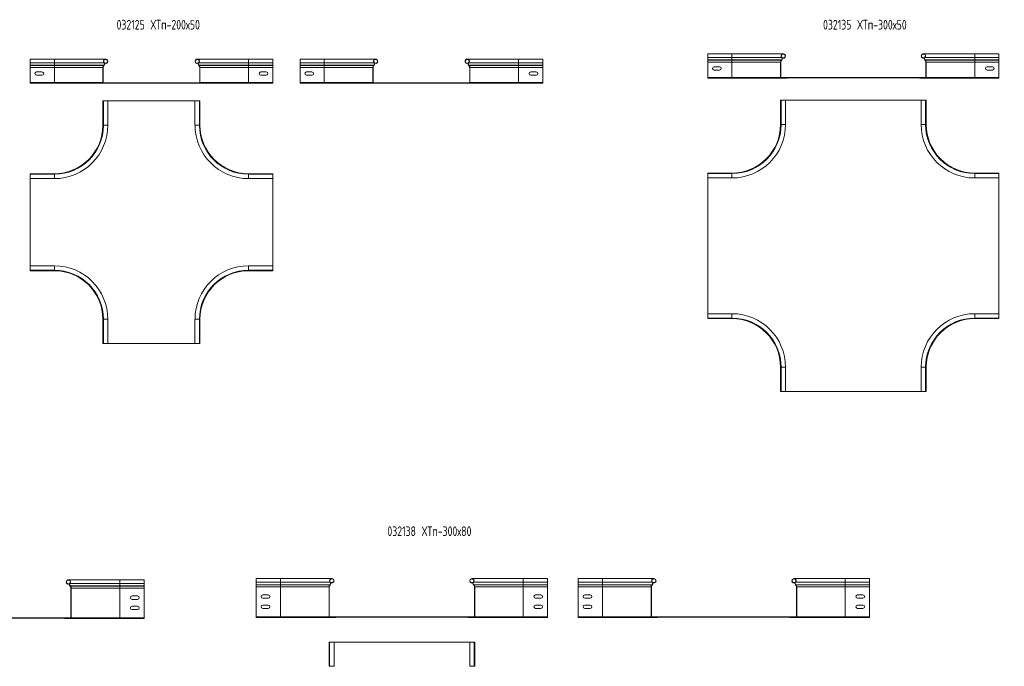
# Model space of a CAD drawing. Header units: millimetres. Extents: x -110 to 6455, y -3219 to 345.
# Tile 4 of 5: x 2078 to 4106, y -1594 to -261. Entities that reach past the tile are written whole.
import ezdxf

# ---------------------------------------------------------------- set-up
doc = ezdxf.new("R2010")
doc.units = ezdxf.units.MM
doc.styles.add('SLDTEXTSTYLE0', font='TXT', dxfattribs={"width": 0.7, "bigfont": 'bigfont'})

msp = doc.modelspace()

# ---------------------------------------------------------------- linework, layer by layer
at = {"color": 7, "linetype": 'Continuous', "lineweight": 15}
for p, q in [((2149.4, -342.1), (2099.4, -342.1)), ((2099.4, -349.6), (2099.4, -342.1)), ((2255, -342.1), (2149.4, -342.1)), ((2549.4, -342.1), (2443.7, -342.1)), ((2599.4, -342.1), (2549.4, -342.1)), ((2599.4, -349.6), (2599.4, -342.1)), ((2705.5, -342.1), (2655.5, -342.1)), ((2655.5, -349.6), (2655.5, -342.1)), ((2811.2, -342.1), (2705.5, -342.1)), ((3105.5, -342.1), (2999.9, -342.1)), ((3155.5, -342.1), (3105.5, -342.1)), ((3155.5, -349.6), (3155.5, -342.1)), ((3545.4, -331.3), (3495.4, -331.3)), ((3495.4, -338.7), (3495.4, -331.3)), ((3495.4, -338.7), (3545.4, -338.7)), ((3495.4, -344), (3495.4, -338.7)), ((3495.4, -344), (3545.4, -344)), ((3495.4, -344.4), (3495.4, -344)), ((3495.4, -348.5), (3495.4, -344.4)), ((3495.4, -344.4), (3545.4, -344.4)), ((3651.1, -331.3), (3545.4, -331.3)), ((3545.4, -338.7), (3647.6, -338.7)), ((3545.4, -344), (3545.4, -338.7)), ((3545.4, -344), (3647.4, -344)), ((3545.4, -344.4), (3545.4, -344)), ((3545.4, -348.5), (3545.4, -344.4)), ((3545.4, -344.4), (3647.1, -344.4)), ((3647.1, -344.4), (3647.4, -344)), ((3647.1, -344.4), (3647.5, -344.8)), ((3647.4, -344), (3647.8, -344.4)), ((3647.5, -344.8), (3647.8, -344.4)), ((3647.6, -338.7), (3648, -338.4)), ((3648.8, -339.6), (3652.5, -339.6)), ((3648.9, -340.1), (3652.7, -340.1)), ((3652.7, -340.1), (3652.5, -339.6)), ((3938.2, -340.1), (3938.4, -339.6)), ((3938.2, -340.1), (3942, -340.1)), ((3938.4, -339.6), (3942.1, -339.6)), ((4045.4, -331.3), (3939.8, -331.3)), ((3943.3, -338.7), (3942.8, -338.4)), ((3943.4, -344), (3943, -344.4)), ((3943.4, -344.8), (3943, -344.4)), ((3943.3, -338.7), (4045.4, -338.7)), ((3943.8, -344.4), (3943.4, -344)), ((3943.4, -344), (4045.4, -344)), ((3943.8, -344.4), (3943.4, -344.8)), ((3943.8, -344.4), (4045.4, -344.4)), ((4095.4, -331.3), (4045.4, -331.3)), ((4045.4, -344), (4045.4, -338.7)), ((4045.4, -338.7), (4095.4, -338.7)), ((4045.4, -344.4), (4045.4, -344)), ((4045.4, -344), (4095.4, -344)), ((4045.4, -348.5), (4045.4, -344.4)), ((4045.4, -344.4), (4095.4, -344.4)), ((4095.4, -338.7), (4095.4, -331.3)), ((4095.4, -344), (4095.4, -338.7)), ((4095.4, -344.4), (4095.4, -344)), ((4095.4, -348.5), (4095.4, -344.4)), ((2099.4, -349.6), (2149.4, -349.6)), ((2099.4, -354.9), (2099.4, -349.6)), ((2099.4, -354.9), (2149.4, -354.9)), ((2099.4, -355.2), (2099.4, -354.9)), ((2099.4, -355.2), (2149.4, -355.2)), ((2099.4, -359.4), (2099.4, -355.2)), ((2099.4, -390.6), (2099.4, -359.4)), ((2099.4, -359.4), (2149.4, -359.4)), ((2149.4, -349.6), (2251.5, -349.6)), ((2149.4, -354.9), (2149.4, -349.6)), ((2149.4, -354.9), (2251.4, -354.9)), ((2149.4, -355.2), (2149.4, -354.9)), ((2149.4, -359.4), (2149.4, -355.2)), ((2149.4, -355.2), (2251, -355.2)), ((2149.4, -390.6), (2149.4, -359.4)), ((2149.4, -359.4), (2249.4, -359.4)), ((2249.4, -390.6), (2249.4, -359.4)), ((2249.4, -359.4), (2249.9, -359.4)), ((2249.9, -390.6), (2249.9, -359.4)), ((2251, -355.2), (2251.4, -354.9)), ((2251, -355.2), (2251.4, -355.6)), ((2251.4, -354.9), (2251.8, -355.2)), ((2251.4, -355.6), (2251.8, -355.2)), ((2251.5, -349.6), (2252, -349.2)), ((2252.7, -350.4), (2256.4, -350.4)), ((2252.8, -350.9), (2256.6, -350.9)), ((2256.6, -350.9), (2256.4, -350.4)), ((2442.1, -350.9), (2442.3, -350.4)), ((2442.1, -350.9), (2445.9, -350.9)), ((2442.3, -350.4), (2446, -350.4)), ((2447.2, -349.6), (2446.8, -349.2)), ((2447.4, -354.9), (2447, -355.2)), ((2447.3, -355.6), (2447, -355.2)), ((2447.2, -349.6), (2549.4, -349.6)), ((2447.7, -355.2), (2447.3, -355.6)), ((2447.7, -355.2), (2447.4, -354.9)), ((2447.4, -354.9), (2549.4, -354.9)), ((2447.7, -355.2), (2549.4, -355.2)), ((2449.4, -359.4), (2448.8, -359.4)), ((2448.8, -390.6), (2448.8, -359.4)), ((2449.4, -390.6), (2449.4, -359.4)), ((2449.4, -359.4), (2549.4, -359.4)), ((2549.4, -354.9), (2549.4, -349.6)), ((2549.4, -349.6), (2599.4, -349.6)), ((2549.4, -355.2), (2549.4, -354.9)), ((2549.4, -354.9), (2599.4, -354.9)), ((2549.4, -359.4), (2549.4, -355.2)), ((2549.4, -355.2), (2599.4, -355.2)), ((2549.4, -390.6), (2549.4, -359.4)), ((2549.4, -359.4), (2599.4, -359.4)), ((2599.4, -354.9), (2599.4, -349.6)), ((2599.4, -355.2), (2599.4, -354.9)), ((2599.4, -359.4), (2599.4, -355.2)), ((2599.4, -390.6), (2599.4, -359.4)), ((2655.5, -349.6), (2705.5, -349.6)), ((2655.5, -354.9), (2655.5, -349.6)), ((2655.5, -355.2), (2655.5, -354.9)), ((2655.5, -354.9), (2705.5, -354.9)), ((2655.5, -359.4), (2655.5, -355.2)), ((2655.5, -355.2), (2705.5, -355.2)), ((2655.5, -390.6), (2655.5, -359.4)), ((2655.5, -359.4), (2705.5, -359.4)), ((2705.5, -354.9), (2705.5, -349.6)), ((2705.5, -349.6), (2807.7, -349.6)), ((2705.5, -354.9), (2807.5, -354.9)), ((2705.5, -355.2), (2705.5, -354.9)), ((2705.5, -359.4), (2705.5, -355.2)), ((2705.5, -355.2), (2807.2, -355.2)), ((2705.5, -359.4), (2805.5, -359.4)), ((2705.5, -390.6), (2705.5, -359.4)), ((2805.5, -359.4), (2806.1, -359.4)), ((2805.5, -390.6), (2805.5, -359.4)), ((2806.1, -390.6), (2806.1, -359.4)), ((2807.2, -355.2), (2807.5, -354.9)), ((2807.2, -355.2), (2807.6, -355.6)), ((2807.5, -354.9), (2807.9, -355.2)), ((2807.6, -355.6), (2807.9, -355.2)), ((2807.7, -349.6), (2808.1, -349.2)), ((2808.8, -350.4), (2812.6, -350.4)), ((2809, -350.9), (2812.8, -350.9)), ((2812.8, -350.9), (2812.6, -350.4)), ((2998.3, -350.9), (2998.5, -350.4)), ((2998.3, -350.9), (3002.1, -350.9)), ((2998.5, -350.4), (3002.2, -350.4)), ((3003.4, -349.6), (3002.9, -349.2)), ((3003.5, -354.9), (3003.1, -355.2)), ((3003.5, -355.6), (3003.1, -355.2)), ((3003.4, -349.6), (3105.5, -349.6)), ((3003.9, -355.2), (3003.5, -354.9)), ((3003.5, -354.9), (3105.5, -354.9)), ((3003.9, -355.2), (3003.5, -355.6)), ((3003.9, -355.2), (3105.5, -355.2)), ((3005.5, -359.4), (3005, -359.4)), ((3005, -390.6), (3005, -359.4)), ((3005.5, -390.6), (3005.5, -359.4)), ((3005.5, -359.4), (3105.5, -359.4)), ((3105.5, -354.9), (3105.5, -349.6)), ((3105.5, -349.6), (3155.5, -349.6)), ((3105.5, -355.2), (3105.5, -354.9)), ((3105.5, -354.9), (3155.5, -354.9)), ((3105.5, -359.4), (3105.5, -355.2)), ((3105.5, -355.2), (3155.5, -355.2)), ((3105.5, -390.6), (3105.5, -359.4)), ((3105.5, -359.4), (3155.5, -359.4)), ((3155.5, -354.9), (3155.5, -349.6)), ((3155.5, -355.2), (3155.5, -354.9)), ((3155.5, -359.4), (3155.5, -355.2)), ((3155.5, -390.6), (3155.5, -359.4)), ((3495.4, -379.8), (3495.4, -348.5)), ((3495.4, -348.5), (3545.4, -348.5)), ((3508.9, -357.8), (3519.9, -357.8)), ((3519.9, -364.8), (3508.9, -364.8)), ((3545.4, -379.8), (3545.4, -348.5)), ((3545.4, -348.5), (3645.4, -348.5)), ((3645.4, -379.8), (3645.4, -348.5)), ((3645.4, -348.5), (3646, -348.5)), ((3646, -379.8), (3646, -348.5)), ((3945.4, -348.5), (3944.9, -348.5)), ((3944.9, -379.8), (3944.9, -348.5)), ((3945.4, -379.8), (3945.4, -348.5)), ((3945.4, -348.5), (4045.4, -348.5)), ((4045.4, -379.8), (4045.4, -348.5)), ((4045.4, -348.5), (4095.4, -348.5)), ((4081.9, -357.8), (4070.9, -357.8)), ((4070.9, -364.8), (4081.9, -364.8)), ((4095.4, -379.8), (4095.4, -348.5)), ((2112.9, -368.6), (2123.9, -368.6)), ((2123.9, -375.6), (2112.9, -375.6)), ((2585.9, -368.6), (2574.9, -368.6)), ((2574.9, -375.6), (2585.9, -375.6)), ((2669, -368.6), (2680, -368.6)), ((2680, -375.6), (2669, -375.6)), ((3142, -368.6), (3131, -368.6)), ((3131, -375.6), (3142, -375.6)), ((3495.4, -379.8), (3545.4, -379.8)), ((3495.4, -381.3), (3495.4, -379.8)), ((3495.4, -381.3), (3545.4, -381.3)), ((3545.4, -379.8), (3645.4, -379.8)), ((3545.4, -381.3), (3545.4, -379.8)), ((3545.4, -381.3), (3646.9, -381.3)), ((3645.4, -379.8), (3646, -379.8)), ((3646, -380), (3646.9, -380)), ((3646.9, -380), (3943.9, -380)), ((3646.9, -380), (3646.9, -380.7)), ((3646.9, -380.7), (3943.9, -380.7)), ((3646.9, -381.3), (3646.9, -380.7)), ((3659.4, -380.7), (3646.9, -380.7)), ((3659.4, -381.3), (3646.9, -381.3)), ((3659.4, -381.3), (3659.4, -380.7)), ((3931.4, -380.7), (3943.9, -380.7)), ((3931.4, -381.3), (3931.4, -380.7)), ((3931.4, -381.3), (3943.9, -381.3)), ((3943.9, -380), (3943.9, -380.7)), ((3943.9, -380), (3944.9, -380)), ((3943.9, -381.3), (3943.9, -380.7)), ((3943.9, -381.3), (4045.4, -381.3)), ((3945.4, -379.8), (3944.9, -379.8)), ((3945.4, -379.8), (4045.4, -379.8)), ((4045.4, -381.3), (4045.4, -379.8)), ((4045.4, -379.8), (4095.4, -379.8)), ((4045.4, -381.3), (4095.4, -381.3)), ((4095.4, -381.3), (4095.4, -379.8)), ((2099.4, -390.6), (2149.4, -390.6)), ((2099.4, -392.1), (2099.4, -390.6)), ((2099.4, -392.1), (2149.4, -392.1)), ((2149.4, -390.6), (2249.4, -390.6)), ((2149.4, -392.1), (2149.4, -390.6)), ((2149.4, -392.1), (2250.9, -392.1)), ((2249.4, -390.6), (2249.9, -390.6)), ((2249.9, -390.9), (2250.9, -390.9)), ((2250.9, -390.9), (2447.9, -390.9)), ((2250.9, -390.9), (2250.9, -391.6)), ((2250.9, -391.6), (2447.9, -391.6)), ((2250.9, -392.1), (2250.9, -391.6)), ((2263.4, -391.6), (2250.9, -391.6)), ((2263.4, -392.1), (2250.9, -392.1)), ((2263.4, -392.1), (2263.4, -391.6)), ((2435.4, -391.6), (2447.9, -391.6)), ((2435.4, -392.1), (2435.4, -391.6)), ((2435.4, -392.1), (2447.9, -392.1)), ((2447.9, -390.9), (2447.9, -391.6)), ((2447.9, -390.9), (2448.8, -390.9)), ((2447.9, -392.1), (2447.9, -391.6)), ((2447.9, -392.1), (2549.4, -392.1)), ((2449.4, -390.6), (2448.8, -390.6)), ((2449.4, -390.6), (2549.4, -390.6)), ((2549.4, -392.1), (2549.4, -390.6)), ((2549.4, -390.6), (2599.4, -390.6)), ((2549.4, -392.1), (2599.4, -392.1)), ((2599.4, -392.1), (2599.4, -390.6)), ((2655.5, -390.6), (2705.5, -390.6)), ((2655.5, -392.1), (2655.5, -390.6)), ((2655.5, -392.1), (2705.5, -392.1)), ((2705.5, -390.6), (2805.5, -390.6)), ((2705.5, -392.1), (2705.5, -390.6)), ((2705.5, -392.1), (2807, -392.1)), ((2805.5, -390.6), (2806.1, -390.6)), ((2806.1, -390.9), (2807, -390.9)), ((2807, -390.9), (2807, -391.6)), ((2807, -390.9), (3004, -390.9)), ((2807, -391.6), (3004, -391.6)), ((2807, -392.1), (2807, -391.6)), ((2819.5, -391.6), (2807, -391.6)), ((2819.5, -392.1), (2807, -392.1)), ((2819.5, -392.1), (2819.5, -391.6)), ((2991.5, -392.1), (2991.5, -391.6)), ((2991.5, -391.6), (3004, -391.6)), ((2991.5, -392.1), (3004, -392.1)), ((3004, -390.9), (3004, -391.6)), ((3004, -390.9), (3005, -390.9)), ((3004, -392.1), (3004, -391.6)), ((3004, -392.1), (3105.5, -392.1)), ((3105.5, -392.1), (3004, -392.1)), ((3005.5, -390.6), (3005, -390.6)), ((3005.5, -390.6), (3105.5, -390.6)), ((3105.5, -392.1), (3105.5, -390.6)), ((3105.5, -390.6), (3155.5, -390.6)), ((3105.5, -392.1), (3155.5, -392.1)), ((3155.5, -392.1), (3155.5, -390.6)), ((2249.4, -428.3), (2249.4, -478.3)), ((2249.4, -428.3), (2250.5, -428.3)), ((2250.5, -428.3), (2250.5, -478.3)), ((2250.5, -428.3), (2259.6, -428.3)), ((2259.6, -478.3), (2259.6, -428.3)), ((2439.1, -428.3), (2259.6, -428.3)), ((2439.1, -428.3), (2439.1, -478.3)), ((2448.2, -428.3), (2439.1, -428.3)), ((2448.2, -478.3), (2448.2, -428.3)), ((2449.4, -428.3), (2448.2, -428.3)), ((2449.4, -478.3), (2449.4, -428.3)), ((3645.4, -427), (3645.4, -477)), ((3645.4, -427), (3646.6, -427)), ((3646.6, -427), (3646.6, -477)), ((3646.6, -427), (3655.7, -427)), ((3655.7, -477), (3655.7, -427)), ((3935.2, -427), (3655.7, -427)), ((3935.2, -427), (3935.2, -477)), ((3944.3, -427), (3935.2, -427)), ((3944.3, -477), (3944.3, -427)), ((3945.4, -427), (3944.3, -427)), ((3945.4, -477), (3945.4, -427)), ((2099.4, -578.3), (2099.4, -579.4)), ((2149.4, -578.3), (2099.4, -578.3)), ((2149.4, -579.4), (2099.4, -579.4)), ((2099.4, -579.4), (2099.4, -588.5)), ((2599.4, -578.3), (2549.4, -578.3)), ((2599.4, -579.4), (2549.4, -579.4)), ((2599.4, -578.3), (2599.4, -579.4)), ((2599.4, -579.4), (2599.4, -588.5)), ((3495.4, -577), (3495.4, -578.1)), ((3545.4, -577), (3495.4, -577)), ((3545.4, -578.1), (3495.4, -578.1)), ((3495.4, -578.1), (3495.4, -587.2)), ((3495.4, -587.2), (3545.4, -587.2)), ((3495.4, -587.2), (3495.4, -866.8)), ((4095.4, -577), (4045.4, -577)), ((4095.4, -578.1), (4045.4, -578.1)), ((4045.4, -587.2), (4095.4, -587.2)), ((4095.4, -577), (4095.4, -578.1)), ((4095.4, -578.1), (4095.4, -587.2)), ((4095.4, -866.8), (4095.4, -587.2)), ((2099.4, -588.5), (2149.4, -588.5)), ((2099.4, -588.5), (2099.4, -768.1)), ((2549.4, -588.5), (2599.4, -588.5)), ((2599.4, -768.1), (2599.4, -588.5)), ((2149.4, -768.1), (2099.4, -768.1)), ((2099.4, -777.2), (2099.4, -768.1)), ((2599.4, -768.1), (2549.4, -768.1)), ((2599.4, -777.2), (2599.4, -768.1)), ((2099.4, -777.2), (2149.4, -777.2)), ((2099.4, -778.3), (2099.4, -777.2)), ((2099.4, -778.3), (2149.4, -778.3)), ((2549.4, -777.2), (2599.4, -777.2)), ((2549.4, -778.3), (2599.4, -778.3)), ((2599.4, -778.3), (2599.4, -777.2)), ((3545.4, -866.8), (3495.4, -866.8)), ((3495.4, -875.9), (3495.4, -866.8)), ((4095.4, -866.8), (4045.4, -866.8)), ((4095.4, -875.9), (4095.4, -866.8)), ((2249.4, -878.3), (2249.4, -928.3)), ((2250.5, -878.3), (2250.5, -928.3)), ((2259.6, -928.3), (2259.6, -878.3)), ((2439.1, -878.3), (2439.1, -928.3)), ((2448.2, -928.3), (2448.2, -878.3)), ((2449.4, -928.3), (2449.4, -878.3)), ((3495.4, -875.9), (3545.4, -875.9)), ((3495.4, -877), (3495.4, -875.9)), ((3495.4, -877), (3545.4, -877)), ((4045.4, -875.9), (4095.4, -875.9)), ((4045.4, -877), (4095.4, -877)), ((4095.4, -877), (4095.4, -875.9)), ((2249.4, -928.3), (2250.5, -928.3)), ((2250.5, -928.3), (2259.6, -928.3)), ((2259.6, -928.3), (2439.1, -928.3)), ((2448.2, -928.3), (2439.1, -928.3)), ((2449.4, -928.3), (2448.2, -928.3)), ((3645.4, -977), (3645.4, -1027)), ((3646.6, -977), (3646.6, -1027)), ((3655.7, -1027), (3655.7, -977)), ((3935.2, -977), (3935.2, -1027)), ((3944.3, -1027), (3944.3, -977)), ((3945.4, -1027), (3945.4, -977)), ((3645.4, -1027), (3646.6, -1027)), ((3646.6, -1027), (3655.7, -1027)), ((3655.7, -1027), (3935.2, -1027)), ((3944.3, -1027), (3935.2, -1027)), ((3945.4, -1027), (3944.3, -1027)), ((2284.1, -1415.1), (2178.4, -1415.1)), ((2334.1, -1415.1), (2284.1, -1415.1)), ((2334.1, -1422.6), (2334.1, -1415.1)), ((2615.3, -1412.8), (2565.3, -1412.8)), ((2565.3, -1420.2), (2565.3, -1412.8)), ((2721, -1412.8), (2615.3, -1412.8)), ((2717.5, -1420.2), (2717.9, -1419.9)), ((3115.3, -1412.8), (3009.6, -1412.8)), ((3013.1, -1420.2), (3012.7, -1419.9)), ((3165.3, -1412.8), (3115.3, -1412.8)), ((3165.3, -1420.2), (3165.3, -1412.8)), ((3278.7, -1412.8), (3228.7, -1412.8)), ((3228.7, -1420.2), (3228.7, -1412.8)), ((3384.4, -1412.8), (3278.7, -1412.8)), ((3380.9, -1420.2), (3381.3, -1419.9)), ((3778.7, -1412.8), (3673.1, -1412.8)), ((3676.6, -1420.2), (3676.1, -1419.9)), ((3828.7, -1412.8), (3778.7, -1412.8)), ((3828.7, -1420.2), (3828.7, -1412.8)), ((2176.8, -1424), (2177, -1423.4)), ((2176.8, -1424), (2180.6, -1424)), ((2177, -1423.4), (2180.8, -1423.4)), ((2181.9, -1422.6), (2181.5, -1422.2)), ((2182.1, -1427.9), (2181.7, -1428.3)), ((2182.1, -1428.6), (2181.7, -1428.3)), ((2181.9, -1422.6), (2284.1, -1422.6)), ((2182.5, -1428.3), (2182.1, -1427.9)), ((2182.1, -1427.9), (2284.1, -1427.9)), ((2182.5, -1428.3), (2182.1, -1428.6)), ((2182.5, -1428.3), (2284.1, -1428.3)), ((2184.1, -1432.4), (2183.6, -1432.4)), ((2183.6, -1493.6), (2183.6, -1432.4)), ((2184.1, -1493.6), (2184.1, -1432.4)), ((2184.1, -1432.4), (2284.1, -1432.4)), ((2284.1, -1427.9), (2284.1, -1422.6)), ((2284.1, -1422.6), (2334.1, -1422.6)), ((2284.1, -1428.3), (2284.1, -1427.9)), ((2284.1, -1427.9), (2334.1, -1427.9)), ((2284.1, -1432.4), (2284.1, -1428.3)), ((2284.1, -1428.3), (2334.1, -1428.3)), ((2284.1, -1493.6), (2284.1, -1432.4)), ((2284.1, -1432.4), (2334.1, -1432.4)), ((2334.1, -1427.9), (2334.1, -1422.6)), ((2334.1, -1428.3), (2334.1, -1427.9)), ((2334.1, -1432.4), (2334.1, -1428.3)), ((2334.1, -1493.6), (2334.1, -1432.4)), ((2565.3, -1420.2), (2615.3, -1420.2)), ((2565.3, -1425.5), (2565.3, -1420.2)), ((2565.3, -1425.5), (2615.3, -1425.5)), ((2565.3, -1425.9), (2565.3, -1425.5)), ((2565.3, -1430), (2565.3, -1425.9)), ((2565.3, -1425.9), (2615.3, -1425.9)), ((2565.3, -1430), (2615.3, -1430)), ((2565.3, -1491.3), (2565.3, -1430)), ((2615.3, -1420.2), (2717.5, -1420.2)), ((2615.3, -1425.5), (2615.3, -1420.2)), ((2615.3, -1425.9), (2615.3, -1425.5)), ((2615.3, -1425.5), (2717.3, -1425.5)), ((2615.3, -1430), (2615.3, -1425.9)), ((2615.3, -1425.9), (2716.9, -1425.9)), ((2615.3, -1430), (2715.3, -1430)), ((2615.3, -1491.3), (2615.3, -1430)), ((2715.3, -1491.3), (2715.3, -1430)), ((2715.3, -1430), (2715.8, -1430)), ((2715.8, -1491.3), (2715.8, -1430)), ((2716.9, -1425.9), (2717.3, -1425.5)), ((2716.9, -1425.9), (2717.3, -1426.3)), ((2717.3, -1425.5), (2717.7, -1425.9)), ((2717.3, -1426.3), (2717.7, -1425.9)), ((2718.6, -1421.1), (2722.4, -1421.1)), ((2718.8, -1421.6), (2722.5, -1421.6)), ((2722.5, -1421.6), (2722.4, -1421.1)), ((3008, -1421.6), (3008.2, -1421.1)), ((3008, -1421.6), (3011.8, -1421.6)), ((3008.2, -1421.1), (3012, -1421.1)), ((3013.3, -1425.5), (3012.9, -1425.9)), ((3013.2, -1426.3), (3012.9, -1425.9)), ((3013.1, -1420.2), (3115.3, -1420.2)), ((3013.6, -1425.9), (3013.2, -1426.3)), ((3013.6, -1425.9), (3013.3, -1425.5)), ((3013.3, -1425.5), (3115.3, -1425.5)), ((3013.6, -1425.9), (3115.3, -1425.9)), ((3014.7, -1491.3), (3014.7, -1430)), ((3015.3, -1430), (3014.7, -1430)), ((3015.3, -1491.3), (3015.3, -1430)), ((3015.3, -1430), (3115.3, -1430)), ((3115.3, -1425.5), (3115.3, -1420.2)), ((3115.3, -1420.2), (3165.3, -1420.2)), ((3115.3, -1425.9), (3115.3, -1425.5)), ((3115.3, -1425.5), (3165.3, -1425.5)), ((3115.3, -1430), (3115.3, -1425.9)), ((3115.3, -1425.9), (3165.3, -1425.9)), ((3115.3, -1491.3), (3115.3, -1430)), ((3115.3, -1430), (3165.3, -1430)), ((3165.3, -1425.5), (3165.3, -1420.2)), ((3165.3, -1425.9), (3165.3, -1425.5)), ((3165.3, -1430), (3165.3, -1425.9)), ((3165.3, -1491.3), (3165.3, -1430)), ((3228.7, -1420.2), (3278.7, -1420.2)), ((3228.7, -1425.5), (3228.7, -1420.2)), ((3228.7, -1425.5), (3278.7, -1425.5)), ((3228.7, -1425.9), (3228.7, -1425.5)), ((3228.7, -1430), (3228.7, -1425.9)), ((3228.7, -1425.9), (3278.7, -1425.9)), ((3228.7, -1430), (3278.7, -1430)), ((3228.7, -1491.3), (3228.7, -1430)), ((3278.7, -1420.2), (3380.9, -1420.2)), ((3278.7, -1425.5), (3278.7, -1420.2)), ((3278.7, -1425.9), (3278.7, -1425.5)), ((3278.7, -1425.5), (3380.7, -1425.5)), ((3278.7, -1425.9), (3380.4, -1425.9)), ((3278.7, -1430), (3278.7, -1425.9)), ((3278.7, -1430), (3378.7, -1430)), ((3278.7, -1491.3), (3278.7, -1430)), ((3378.7, -1430), (3379.3, -1430)), ((3378.7, -1491.3), (3378.7, -1430)), ((3379.3, -1491.3), (3379.3, -1430)), ((3380.4, -1425.9), (3380.7, -1425.5)), ((3380.4, -1425.9), (3380.8, -1426.3)), ((3380.7, -1425.5), (3381.1, -1425.9)), ((3380.8, -1426.3), (3381.1, -1425.9)), ((3382.1, -1421.1), (3385.8, -1421.1)), ((3382.2, -1421.6), (3386, -1421.6)), ((3386, -1421.6), (3385.8, -1421.1)), ((3671.5, -1421.6), (3671.7, -1421.1)), ((3671.5, -1421.6), (3675.3, -1421.6)), ((3671.7, -1421.1), (3675.4, -1421.1)), ((3676.7, -1425.5), (3676.3, -1425.9)), ((3676.7, -1426.3), (3676.3, -1425.9)), ((3676.6, -1420.2), (3778.7, -1420.2)), ((3677.1, -1425.9), (3676.7, -1425.5)), ((3676.7, -1425.5), (3778.7, -1425.5)), ((3677.1, -1425.9), (3676.7, -1426.3)), ((3677.1, -1425.9), (3778.7, -1425.9)), ((3678.7, -1430), (3678.2, -1430)), ((3678.2, -1491.3), (3678.2, -1430)), ((3678.7, -1491.3), (3678.7, -1430)), ((3678.7, -1430), (3778.7, -1430)), ((3778.7, -1425.5), (3778.7, -1420.2)), ((3778.7, -1420.2), (3828.7, -1420.2)), ((3778.7, -1425.9), (3778.7, -1425.5)), ((3778.7, -1425.5), (3828.7, -1425.5)), ((3778.7, -1430), (3778.7, -1425.9)), ((3778.7, -1425.9), (3828.7, -1425.9)), ((3778.7, -1491.3), (3778.7, -1430)), ((3778.7, -1430), (3828.7, -1430)), ((3828.7, -1425.5), (3828.7, -1420.2)), ((3828.7, -1425.9), (3828.7, -1425.5)), ((3828.7, -1430), (3828.7, -1425.9)), ((3828.7, -1491.3), (3828.7, -1430)), ((2320.6, -1448.6), (2309.6, -1448.6)), ((2309.6, -1455.6), (2320.6, -1455.6)), ((2578.8, -1446.3), (2589.8, -1446.3)), ((2589.8, -1453.3), (2578.8, -1453.3)), ((3151.8, -1446.3), (3140.8, -1446.3)), ((3140.8, -1453.3), (3151.8, -1453.3)), ((3242.2, -1446.3), (3253.2, -1446.3)), ((3253.2, -1453.3), (3242.2, -1453.3)), ((3815.2, -1446.3), (3804.2, -1446.3)), ((3804.2, -1453.3), (3815.2, -1453.3)), ((2320.6, -1469.6), (2309.6, -1469.6)), ((2309.6, -1476.6), (2320.6, -1476.6)), ((2578.8, -1467.3), (2589.8, -1467.3)), ((2589.8, -1474.3), (2578.8, -1474.3)), ((3151.8, -1467.3), (3140.8, -1467.3)), ((3140.8, -1474.3), (3151.8, -1474.3)), ((3242.2, -1467.3), (3253.2, -1467.3)), ((3253.2, -1474.3), (3242.2, -1474.3)), ((3815.2, -1467.3), (3804.2, -1467.3)), ((3804.2, -1474.3), (3815.2, -1474.3)), ((1985.6, -1493.9), (2182.6, -1493.9)), ((1985.6, -1494.6), (2182.6, -1494.6)), ((2170.1, -1494.6), (2182.6, -1494.6)), ((2170.1, -1495.1), (2170.1, -1494.6)), ((2170.1, -1495.1), (2182.6, -1495.1)), ((2182.6, -1493.9), (2182.6, -1494.6)), ((2182.6, -1493.9), (2183.5, -1493.9)), ((2182.6, -1495.1), (2182.6, -1494.6)), ((2182.6, -1495.1), (2284.1, -1495.1)), ((2184.1, -1493.6), (2183.6, -1493.6)), ((2184.1, -1493.6), (2284.1, -1493.6)), ((2284.1, -1495.1), (2284.1, -1493.6)), ((2284.1, -1493.6), (2334.1, -1493.6)), ((2284.1, -1495.1), (2334.1, -1495.1)), ((2334.1, -1495.1), (2334.1, -1493.6)), ((2565.3, -1491.3), (2615.3, -1491.3)), ((2565.3, -1492.8), (2565.3, -1491.3)), ((2565.3, -1492.8), (2615.3, -1492.8)), ((2615.3, -1492.8), (2615.3, -1491.3)), ((2615.3, -1491.3), (2715.3, -1491.3)), ((2615.3, -1492.8), (2716.8, -1492.8)), ((2715.3, -1491.3), (2715.8, -1491.3)), ((2715.9, -1491.5), (2716.8, -1491.5)), ((2716.8, -1491.5), (2716.8, -1492.2)), ((2716.8, -1491.5), (3013.8, -1491.5)), ((2716.8, -1492.2), (3013.8, -1492.2)), ((2716.8, -1492.8), (2716.8, -1492.2)), ((2729.3, -1492.2), (2716.8, -1492.2)), ((2729.3, -1492.8), (2716.8, -1492.8)), ((2729.3, -1492.8), (2729.3, -1492.2)), ((3001.3, -1492.8), (3001.3, -1492.2)), ((3001.3, -1492.2), (3013.8, -1492.2)), ((3001.3, -1492.8), (3013.8, -1492.8)), ((3013.8, -1491.5), (3013.8, -1492.2)), ((3013.8, -1491.5), (3014.7, -1491.5)), ((3013.8, -1492.8), (3013.8, -1492.2)), ((3013.8, -1492.8), (3115.3, -1492.8)), ((3015.3, -1491.3), (3014.7, -1491.3)), ((3015.3, -1491.3), (3115.3, -1491.3)), ((3115.3, -1492.8), (3115.3, -1491.3)), ((3115.3, -1491.3), (3165.3, -1491.3)), ((3115.3, -1492.8), (3165.3, -1492.8)), ((3165.3, -1492.8), (3165.3, -1491.3)), ((3228.7, -1492.8), (3228.7, -1491.3)), ((3228.7, -1491.3), (3278.7, -1491.3)), ((3228.7, -1492.8), (3278.7, -1492.8)), ((3278.7, -1492.8), (3278.7, -1491.3)), ((3278.7, -1491.3), (3378.7, -1491.3)), ((3278.7, -1492.8), (3380.2, -1492.8)), ((3378.7, -1491.3), (3379.3, -1491.3)), ((3379.3, -1491.5), (3380.2, -1491.5)), ((3380.2, -1491.5), (3380.2, -1492.2)), ((3380.2, -1491.5), (3677.2, -1491.5)), ((3380.2, -1492.2), (3677.2, -1492.2)), ((3380.2, -1492.8), (3380.2, -1492.2)), ((3392.7, -1492.2), (3380.2, -1492.2)), ((3392.7, -1492.8), (3380.2, -1492.8)), ((3392.7, -1492.8), (3392.7, -1492.2)), ((3664.7, -1492.8), (3664.7, -1492.2)), ((3664.7, -1492.2), (3677.2, -1492.2)), ((3664.7, -1492.8), (3677.2, -1492.8)), ((3677.2, -1491.5), (3677.2, -1492.2)), ((3677.2, -1491.5), (3678.2, -1491.5)), ((3677.2, -1492.8), (3677.2, -1492.2)), ((3677.2, -1492.8), (3778.7, -1492.8)), ((3678.7, -1491.3), (3678.2, -1491.3)), ((3678.7, -1491.3), (3778.7, -1491.3)), ((3778.7, -1492.8), (3778.7, -1491.3)), ((3778.7, -1491.3), (3828.7, -1491.3)), ((3778.7, -1492.8), (3828.7, -1492.8)), ((3828.7, -1492.8), (3828.7, -1491.3)), ((2715.3, -1543.5), (2715.3, -1593.5)), ((2715.3, -1543.5), (2716.4, -1543.5)), ((2716.4, -1543.5), (2716.4, -1593.5)), ((2716.4, -1543.5), (2725.5, -1543.5)), ((2725.5, -1593.5), (2725.5, -1543.5)), ((3005.1, -1543.5), (2725.5, -1543.5)), ((3005.1, -1543.5), (3005.1, -1593.5)), ((3014.2, -1543.5), (3005.1, -1543.5)), ((3014.2, -1593.5), (3014.2, -1543.5)), ((3015.3, -1543.5), (3014.2, -1543.5)), ((3015.3, -1593.5), (3015.3, -1543.5))]:
    msp.add_line(p, q, dxfattribs=at)
at = {"color": 8, "linetype": 'Continuous', "lineweight": 15}
for p, q in [((2149.4, -349.6), (2149.4, -342.1)), ((2549.4, -349.6), (2549.4, -342.1)), ((2705.5, -349.6), (2705.5, -342.1)), ((3105.5, -349.6), (3105.5, -342.1)), ((3545.4, -338.7), (3545.4, -331.3)), ((4045.4, -338.7), (4045.4, -331.3)), ((2249.4, -478.3), (2250.5, -478.3)), ((2250.5, -478.3), (2259.6, -478.3)), ((2448.2, -478.3), (2439.1, -478.3)), ((2449.4, -478.3), (2448.2, -478.3)), ((3645.4, -477), (3646.6, -477)), ((3646.6, -477), (3655.7, -477)), ((3944.3, -477), (3935.2, -477)), ((3945.4, -477), (3944.3, -477)), ((2149.4, -578.3), (2149.4, -579.4)), ((2149.4, -579.4), (2149.4, -588.5)), ((2549.4, -578.3), (2549.4, -579.4)), ((2549.4, -579.4), (2549.4, -588.5)), ((3545.4, -577), (3545.4, -578.1)), ((3545.4, -578.1), (3545.4, -587.2)), ((4045.4, -577), (4045.4, -578.1)), ((4045.4, -578.1), (4045.4, -587.2)), ((2149.4, -777.2), (2149.4, -768.1)), ((2549.4, -777.2), (2549.4, -768.1)), ((2149.4, -778.3), (2149.4, -777.2)), ((2549.4, -778.3), (2549.4, -777.2)), ((3545.4, -875.9), (3545.4, -866.8)), ((4045.4, -875.9), (4045.4, -866.8)), ((2249.4, -878.3), (2250.5, -878.3)), ((2250.5, -878.3), (2259.6, -878.3)), ((2448.2, -878.3), (2439.1, -878.3)), ((2449.4, -878.3), (2448.2, -878.3)), ((3545.4, -877), (3545.4, -875.9)), ((4045.4, -877), (4045.4, -875.9)), ((3645.4, -977), (3646.6, -977)), ((3646.6, -977), (3655.7, -977)), ((3944.3, -977), (3935.2, -977)), ((3945.4, -977), (3944.3, -977)), ((2284.1, -1422.6), (2284.1, -1415.1)), ((2615.3, -1420.2), (2615.3, -1412.8)), ((3115.3, -1420.2), (3115.3, -1412.8)), ((3278.7, -1420.2), (3278.7, -1412.8)), ((3778.7, -1420.2), (3778.7, -1412.8)), ((2715.3, -1593.5), (2716.4, -1593.5)), ((2716.4, -1593.5), (2725.5, -1593.5)), ((3014.2, -1593.5), (3005.1, -1593.5)), ((3015.3, -1593.5), (3014.2, -1593.5))]:
    msp.add_line(p, q, dxfattribs=at)
at = {"color": 7, "linetype": 'Continuous', "lineweight": 15}
for centre, radius, start, end in [((2255, -346.7), 4.55, 290.35, 219.6825), ((2255, -346.7), 4, 290.35, 219.6825), ((2443.7, -346.7), 4.55, 320.3175, 249.65), ((2443.7, -346.7), 4, 320.3175, 249.65), ((2811.2, -346.7), 4.55, 290.35, 219.6825), ((2811.2, -346.7), 4, 290.35, 219.6825), ((2999.9, -346.7), 4.55, 320.3175, 249.65), ((2999.9, -346.7), 4, 320.3175, 249.65), ((3651.4, -348.5), 6, 136.4642, 180), ((3651.4, -348.5), 5.45, 136.4642, 180), ((3651.1, -335.8), 4.55, 290.35, 219.6825), ((3651.1, -335.8), 4, 290.35, 219.6825), ((3644.5, -341.3), 4, 316.4642, 39.6825), ((3644.5, -341.3), 4.55, 316.4642, 39.6825), ((3939.8, -335.8), 4.55, 320.3175, 249.65), ((3939.8, -335.8), 4, 320.3175, 249.65), ((3946.3, -341.3), 4.55, 140.3175, 223.5358), ((3946.3, -341.3), 4, 140.3175, 223.5358), ((3939.4, -348.5), 5.45, 360, 43.5358), ((3939.4, -348.5), 6, 360, 43.5358), ((2255.4, -359.4), 6, 136.4642, 180), ((2255.4, -359.4), 5.45, 136.4642, 180), ((2248.5, -352.1), 4, 316.4642, 39.6825), ((2248.5, -352.1), 4.55, 316.4642, 39.6825), ((2450.3, -352.1), 4.55, 140.3175, 223.5358), ((2450.3, -352.1), 4, 140.3175, 223.5358), ((2443.4, -359.4), 5.45, 360, 43.5358), ((2443.4, -359.4), 6, 360, 43.5358), ((2811.5, -359.4), 6, 136.4642, 180), ((2811.5, -359.4), 5.45, 136.4642, 180), ((2804.6, -352.1), 4, 316.4642, 39.6825), ((2804.6, -352.1), 4.55, 316.4642, 39.6825), ((3006.4, -352.1), 4.55, 140.3175, 223.5358), ((3006.4, -352.1), 4, 140.3175, 223.5358), ((2999.5, -359.4), 5.45, 360, 43.5358), ((2999.5, -359.4), 6, 360, 43.5358), ((3508.9, -361.3), 3.5, 90, 270), ((3519.9, -361.3), 3.5, 270, 90), ((4070.9, -361.3), 3.5, 90, 270), ((4081.9, -361.3), 3.5, 270, 90), ((2112.9, -372.1), 3.5, 90, 270), ((2123.9, -372.1), 3.5, 270, 90), ((2574.9, -372.1), 3.5, 90, 270), ((2585.9, -372.1), 3.5, 270, 90), ((2669, -372.1), 3.5, 90, 270), ((2680, -372.1), 3.5, 270, 90), ((3131, -372.1), 3.5, 90, 270), ((3142, -372.1), 3.5, 270, 90), ((3646.9, -379.8), 1.5, 180, 270), ((3646.9, -379.8), 0.95, 180, 270), ((3943.9, -379.8), 0.95, 270, 0), ((3943.9, -379.8), 1.5, 270, 0), ((2250.9, -390.6), 1.5, 180, 270), ((2250.9, -390.6), 0.95, 180, 270), ((2447.9, -390.6), 0.95, 270, 0), ((2447.9, -390.6), 1.5, 270, 0), ((2807, -390.6), 1.5, 180, 270), ((2807, -390.6), 0.95, 180, 270), ((3004, -390.6), 0.95, 270, 0), ((3004, -390.6), 1.5, 270, 0), ((2149.4, -478.3), 101.1, 270, 0), ((2149.4, -478.3), 110.2, 270, 0), ((2149.4, -478.3), 100, 270, 0), ((2549.4, -478.3), 110.2, 180, 270), ((2549.4, -478.3), 101.1, 180, 270), ((2549.4, -478.3), 100, 180, 270), ((3545.4, -477), 101.1, 270, 0), ((3545.4, -477), 110.2, 270, 0), ((3545.4, -477), 100, 270, 0), ((4045.4, -477), 110.2, 180, 270), ((4045.4, -477), 101.1, 180, 270), ((4045.4, -477), 100, 180, 270), ((2149.4, -878.3), 110.2, 0, 90), ((2549.4, -878.3), 110.2, 90, 180), ((2149.4, -878.3), 101.1, 0, 90), ((2149.4, -878.3), 100, 0, 90), ((2549.4, -878.3), 101.1, 90, 180), ((2549.4, -878.3), 100, 90, 180), ((3545.4, -977), 110.2, 0, 90), ((4045.4, -977), 110.2, 90, 180), ((3545.4, -977), 101.1, 0, 90), ((3545.4, -977), 100, 0, 90), ((4045.4, -977), 101.1, 90, 180), ((4045.4, -977), 100, 90, 180), ((2178.4, -1419.7), 4.55, 320.3175, 249.65), ((2178.4, -1419.7), 4, 320.3175, 249.65), ((2721, -1417.3), 4.55, 290.35, 219.6825), ((2721, -1417.3), 4, 290.35, 219.6825), ((2714.4, -1422.8), 4.55, 316.4642, 39.6825), ((3009.6, -1417.3), 4.55, 320.3175, 249.65), ((3009.6, -1417.3), 4, 320.3175, 249.65), ((3016.2, -1422.8), 4.55, 140.3175, 223.5358), ((3384.4, -1417.3), 4.55, 290.35, 219.6825), ((3384.4, -1417.3), 4, 290.35, 219.6825), ((3377.8, -1422.8), 4.55, 316.4642, 39.6825), ((3673.1, -1417.3), 4.55, 320.3175, 249.65), ((3673.1, -1417.3), 4, 320.3175, 249.65), ((3679.6, -1422.8), 4.55, 140.3175, 223.5358), ((2185, -1425.1), 4.55, 140.3175, 223.5358), ((2185, -1425.1), 4, 140.3175, 223.5358), ((2178.1, -1432.4), 5.45, 0, 43.5358), ((2178.1, -1432.4), 6, 0, 43.5358), ((2721.3, -1430), 6, 136.4642, 180), ((2721.3, -1430), 5.45, 136.4642, 180), ((2714.4, -1422.8), 4, 316.4642, 39.6825), ((3016.2, -1422.8), 4, 140.3175, 223.5358), ((3009.3, -1430), 5.45, 0, 43.5358), ((3009.3, -1430), 6, 0, 43.5358), ((3384.7, -1430), 6, 136.4642, 180), ((3384.7, -1430), 5.45, 136.4642, 180), ((3377.8, -1422.8), 4, 316.4642, 39.6825), ((3679.6, -1422.8), 4, 140.3175, 223.5358), ((3672.7, -1430), 5.45, 0, 43.5358), ((3672.7, -1430), 6, 0, 43.5358), ((2309.6, -1452.1), 3.5, 90, 270), ((2320.6, -1452.1), 3.5, 270, 90), ((2578.8, -1449.8), 3.5, 90, 270), ((2589.8, -1449.8), 3.5, 270, 90), ((3140.8, -1449.8), 3.5, 90, 270), ((3151.8, -1449.8), 3.5, 270, 90), ((3242.2, -1449.8), 3.5, 90, 270), ((3253.2, -1449.8), 3.5, 270, 90), ((3804.2, -1449.8), 3.5, 90, 270), ((3815.2, -1449.8), 3.5, 270, 90), ((2309.6, -1473.1), 3.5, 90, 270), ((2320.6, -1473.1), 3.5, 270, 90), ((2578.8, -1470.8), 3.5, 90, 270), ((2589.8, -1470.8), 3.5, 270, 90), ((3140.8, -1470.8), 3.5, 90, 270), ((3151.8, -1470.8), 3.5, 270, 90), ((3242.2, -1470.8), 3.5, 90, 270), ((3253.2, -1470.8), 3.5, 270, 90), ((3804.2, -1470.8), 3.5, 90, 270), ((3815.2, -1470.8), 3.5, 270, 90), ((2182.6, -1493.6), 1.5, 270, 0), ((2182.6, -1493.6), 0.95, 270, 0), ((2716.8, -1491.3), 1.5, 180, 270), ((2716.8, -1491.3), 0.95, 180, 270), ((3013.8, -1491.3), 0.95, 270, 0), ((3013.8, -1491.3), 1.5, 270, 0), ((3380.2, -1491.3), 1.5, 180, 270), ((3380.2, -1491.3), 0.95, 180, 270), ((3677.2, -1491.3), 0.95, 270, 0), ((3677.2, -1491.3), 1.5, 270, 0)]:
    msp.add_arc(centre, radius, start, end, dxfattribs=at)

# ---------------------------------------------------------------- texts
at = {"color": 7, "linetype": 'Continuous', "lineweight": 0, "char_height": 20, "attachment_point": 1, "style": 'SLDTEXTSTYLE0'}
for s, insert in [('032125 \\M+18456\\M+18453\\M+18481-200\\M+1848750', (2277.5, -261.3)), ('032135 \\M+18456\\M+18453\\M+18481-300\\M+1848750', (3733, -261.3)), ('032138 \\M+18456\\M+18453\\M+18481-300\\M+1848780', (2835.5, -1305.1))]:
    msp.add_mtext(s, dxfattribs=dict(at, insert=insert))

doc.saveas('drawing.dxf')
